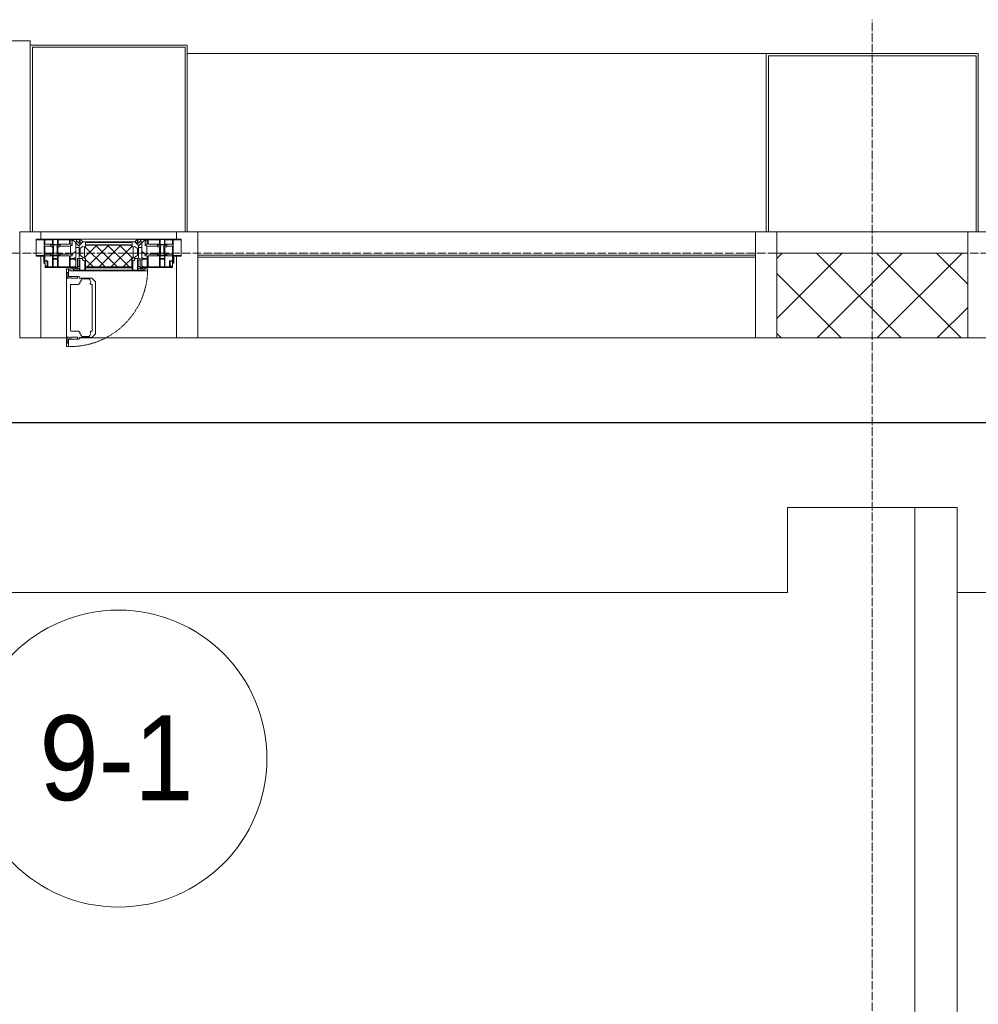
# Model space of a CAD drawing. Header units: millimetres. Extents: x 5617 to 103266, y 7718 to 198901.
# Tile 28 of 51: x 44124 to 46384, y 75829 to 78150. Entities that reach past the tile are written whole.
import ezdxf

# ---------------------------------------------------------------- set-up
doc = ezdxf.new("R2010")
doc.units = ezdxf.units.MM
for name, pattern in [('-D1-02х01', [3, 2, -1]), ('ADSK_Линия сетки', [25, 20, -2.5, 0, -2.5]), ('Линия сетки', [25, 20, -2.5, 0, -2.5])]:
    doc.linetypes.add(name, pattern=pattern)
for name, color, linetype, lineweight in [('Импосты витража', 7, 'Continuous', 18), ('Колонны', 7, 'Continuous', 18), ('Марки помещений', 7, 'Continuous', 20), ('Окна', 7, 'Continuous', 18), ('Оси', 7, 'Continuous', 9), ('Панели витража', 7, 'Continuous', 18), ('Перекрытия', 7, 'Continuous', 18), ('Стены', 7, 'Continuous', 18), ('Стены разрез', 7, 'Continuous', 40), ('Элементы узлов', 7, 'Continuous', 18)]:
    doc.layers.add(name, color=color, linetype=linetype, lineweight=lineweight)
doc.styles.add('Arial_3', font='arial.ttf', dxfattribs={"width": 0.9, "height": 200})

# ---------------------------------------------------------------- blocks, each defined once
blk = doc.blocks.new('135_SLK_K1_AR_rvt-1-МКСС_K1_L15__47_700_')
at = {"layer": 'Перекрытия', "color": 253, "true_color": 0xaaaaaa}
for p, q in [((32450, 77000), (32150, 77000)), ((32150, 77000), (32150, 76800)), ((32150, 76800), (28950, 76800)), ((35750, 76800), (32550, 76800))]:
    blk.add_line(p, q, dxfattribs=at)
at = {"layer": 'Стены', "color": 253, "true_color": 0xaaaaaa}
for p, q in [((23500, 77200.4), (47950, 77200.4)), ((47950, 77200.4), (23500, 77200.4)), ((23500, 77199.6), (47950, 77199.6)), ((47950, 77199.6), (23500, 77199.6)), ((32450, 73800), (32450, 77000)), ((32550, 77000), (32450, 77000)), ((32550, 77000), (32550, 73800))]:
    blk.add_line(p, q, dxfattribs=at)
blk = doc.blocks.new('System Panel - A_PAN_Glass-7465079-МКСС_K1_L15__47_700_')
at = {"layer": 'Панели витража', "color": 253, "lineweight": 5, "true_color": 0xaaaaaa}
for p, q in [((657.5, 55), (-657.5, 55)), ((-657.5, 55), (-657.5, 0)), ((657.5, 0), (657.5, 55)), ((-657.5, 0), (657.5, 0))]:
    blk.add_line(p, q, dxfattribs=at)
blk = doc.blocks.new('A_PAN_Створка - 383мм-V60-МКСС_K1_L15__47_700_')
at = {"layer": 'Панели витража', "lineweight": 5}
h = blk.add_hatch(dxfattribs=at)
h.set_pattern_fill('FP_23', color=256, style=0, pattern_type=2)
h.set_pattern_definition([(225, (30550, 77650), (14.1421356, -14.1421356), []), (315, (30550, 77650), (14.1421356, 14.1421356), [])])
h.paths.add_polyline_path([(-53.6, 82.7), (-54.6, 81.8), (-54.6, 63.4), (-57.2, 60.8), (-57.2, 36.4), (-54.9, 34.1), (-54.5, 31.8), (54.5, 31.8), (54.9, 34.1), (57.2, 36.4), (57.2, 60.8), (54.6, 63.4), (53.6, 82.7), (-22.6, 82.7)])
at = {"layer": 'Окна', "lineweight": 5}
for p, q in [((95.1, 270.5), (95.1, 252.9)), ((99.6, 270.5), (95.1, 270.5)), ((97.9, 262.4), (95.1, 262.4)), ((97.9, 262.4), (97.9, 248.4)), ((99.6, 270.5), (99.6, 87.5)), ((39.7, 249), (31.1, 240.4)), ((31.1, 117.6), (31.1, 240.4)), ((41.4, 234.2), (39.1, 233.8)), ((39.1, 179), (39.1, 233.8)), ((70.1, 249), (39.7, 249)), ((41.4, 234.2), (43.5, 236.3)), ((45, 244.7), (42.3, 239.8)), ((42.3, 239.8), (43.5, 236.3)), ((45.9, 246.8), (45, 244.7)), ((63.3, 246.8), (45.9, 246.8)), ((64.1, 245), (63.3, 246.8)), ((64.1, 245), (66.7, 241)), ((66.7, 241), (68.6, 239.7)), ((68.6, 239.7), (68.6, 236.4)), ((68.6, 236.4), (71.1, 233.9)), ((70.1, 252.9), (70.1, 249)), ((95.1, 252.9), (70.1, 252.9)), ((71.1, 233.9), (89.5, 233.9)), ((74.1, 248.4), (74.1, 252.9)), ((89.1, 248.4), (74.1, 248.4)), ((89.1, 252.9), (89.1, 248.4)), ((89.5, 233.9), (90.6, 232.8)), ((90.6, 125.2), (90.6, 232.8)), ((93.1, 248.4), (93.1, 252.9)), ((97.9, 248.4), (93.1, 248.4)), ((39.1, 179), (39.1, 124.2)), ((39.7, 109), (31.1, 117.6)), ((41.4, 123.8), (39.1, 124.2)), ((41.4, 123.8), (43.5, 121.7)), ((42.3, 118.2), (43.5, 121.7)), ((45, 113.3), (42.3, 118.2)), ((64.1, 113), (66.7, 117)), ((66.7, 117), (68.6, 118.3)), ((68.6, 121.6), (71.1, 124.1)), ((68.6, 118.3), (68.6, 121.6)), ((71.1, 124.1), (89.5, 124.1)), ((89.5, 124.1), (90.6, 125.2)), ((70.1, 109), (39.7, 109)), ((45.9, 111.2), (45, 113.3)), ((63.3, 111.2), (45.9, 111.2)), ((64.1, 113), (63.3, 111.2)), ((70.1, 105.1), (70.1, 109)), ((95.1, 105.1), (70.1, 105.1)), ((74.1, 109.6), (74.1, 105.1)), ((89.1, 109.6), (74.1, 109.6)), ((89.1, 105.1), (89.1, 109.6)), ((93.1, 109.6), (93.1, 105.1)), ((97.9, 109.6), (93.1, 109.6)), ((95.1, 87.5), (95.1, 105.1)), ((97.9, 95.6), (95.1, 95.6)), ((97.9, 95.6), (97.9, 109.6)), ((-153, 73.5), (-150, 73.5)), ((-153, 60), (-153, 73.5)), ((-150, 84), (-78, 84)), ((-150, 73.5), (-150, 84)), ((-91.5, 92), (91.5, 92)), ((-91.5, 87.5), (-91.5, 92)), ((-73.9, 87.5), (-91.5, 87.5)), ((-78, 84), (-73.9, 84)), ((-78, 84), (-78, 23.5)), ((-73.9, 62.5), (-73.9, 87.5)), ((73.9, 87.5), (73.9, 62.5)), ((91.5, 87.5), (73.9, 87.5)), ((73.9, 84), (78, 84)), ((78, 84), (150, 84)), ((78, 23.5), (78, 84)), ((91.5, 92), (91.5, 87.5)), ((99.6, 87.5), (95.1, 87.5)), ((150, 84), (150, 73.5)), ((150, 73.5), (153, 73.5)), ((153, 73.5), (153, 60)), ((-171, 57), (-156, 57)), ((-171, 17), (-171, 57)), ((-70, 62.5), (-73.9, 62.5)), ((-70, 32.1), (-70, 62.5)), ((70, 62.5), (70, 32.1)), ((73.9, 62.5), (70, 62.5)), ((156, 57), (171, 57)), ((171, 57), (171, 17)), ((-78, 23.5), (-67.9, 23.5)), ((-61.4, 23.5), (-70, 32.1)), ((-67.9, 23.5), (-64.6, 26.8)), ((-67.9, 17), (-67.9, 23.5)), ((-61.4, 23.5), (-67.9, 17)), ((-64.6, 26.8), (-61.4, 23.5)), ((61.4, 23.5), (-61.4, 23.5)), ((70, 32.1), (61.4, 23.5)), ((61.4, 23.5), (64.6, 26.8)), ((67.9, 17), (61.4, 23.5)), ((64.6, 26.8), (67.9, 23.5)), ((67.9, 23.5), (67.9, 17)), ((67.9, 23.5), (78, 23.5)), ((-67.9, 17), (-171, 17)), ((67.9, 17), (-67.9, 17)), ((-67.9, 17), (67.9, 17)), ((171, 17), (67.9, 17))]:
    blk.add_line(p, q, dxfattribs=at)
at = {"layer": 'Окна', "color": 253, "lineweight": 5, "true_color": 0xaaaaaa}
for p, q in [((-152, 20), (-152, 73.5)), ((-150.5, 69.5), (-150.5, 73.5)), ((-148.5, 82.5), (-132.4, 82.5)), ((-148.5, 81), (-148.5, 82.5)), ((-143.5, 81), (-148.5, 81)), ((-145, 69.5), (-145, 79.5)), ((-143.5, 68), (-143.5, 81)), ((-132.4, 56.6), (-132.4, 82.5)), ((-131, 82.5), (-120.8, 82.5)), ((-131, 82.5), (-131, 64.6)), ((-120.8, 82.5), (-120.8, 64.6)), ((-119.3, 82.5), (-92.5, 82.5)), ((-119.3, 56.6), (-119.3, 82.5)), ((-92.5, 56.6), (-92.5, 82.5)), ((-90.8, 82.5), (-79.5, 82.5)), ((-90.8, 64.6), (-90.8, 82.5)), ((-85, 84), (-85, 87.5)), ((-85, 87.5), (-78, 87.5)), ((-78, 84), (-85, 84)), ((-79.5, 82.5), (-79.5, 80.6)), ((-79.5, 80.6), (-78, 80.6)), ((-78, 87.5), (-78, 84)), ((78, 87.5), (78, 84)), ((85, 87.5), (78, 87.5)), ((78, 84), (85, 84)), ((79.5, 80.6), (78, 80.6)), ((90.8, 82.5), (79.5, 82.5)), ((79.5, 82.5), (79.5, 80.6)), ((85, 84), (85, 87.5)), ((90.8, 64.6), (90.8, 82.5)), ((119.3, 82.5), (92.5, 82.5)), ((92.5, 56.6), (92.5, 82.5)), ((119.3, 56.6), (119.3, 82.5)), ((120.8, 82.5), (120.8, 64.6)), ((131, 82.5), (120.8, 82.5)), ((131, 82.5), (131, 64.6)), ((132.4, 56.6), (132.4, 82.5)), ((148.5, 82.5), (132.4, 82.5)), ((143.5, 81), (148.5, 81)), ((143.5, 68), (143.5, 81)), ((145, 69.5), (145, 79.5)), ((148.5, 81), (148.5, 82.5)), ((150.5, 69.5), (150.5, 73.5)), ((152, 20), (152, 73.5)), ((-171, 55.5), (-152, 55.5)), ((-145, 69.5), (-150.5, 69.5)), ((-150.5, 33.6), (-150.5, 68)), ((-150.5, 68), (-143.5, 68)), ((-150.5, 56.6), (-132.4, 56.6)), ((-136.4, 52.4), (-150.5, 52.4)), ((-137.2, 54.8), (-135.8, 50.8)), ((-132.5, 54.8), (-137.2, 54.8)), ((-132.1, 49), (-135.8, 50.8)), ((-132.5, 53.8), (-133.4, 52)), ((-133.4, 52), (-130.1, 50.4)), ((-132.5, 53.8), (-132.5, 54.8)), ((-132.1, 49), (-132.1, 36.8)), ((-131, 64.6), (-120.8, 64.6)), ((-131, 56.5), (-131, 62.6)), ((-120.8, 62.6), (-131, 62.6)), ((-131, 56.5), (-120.8, 56.5)), ((-131, 55.1), (-131, 52.7)), ((-120.8, 55.1), (-131, 55.1)), ((-129.4, 51.1), (-131, 52.7)), ((-130.1, 50.4), (-129.4, 51.1)), ((-130.1, 35.3), (-130.1, 50.4)), ((-122.4, 51.1), (-120.8, 52.7)), ((-121.7, 50.4), (-122.4, 51.1)), ((-118.4, 52), (-121.7, 50.4)), ((-121.7, 35.3), (-121.7, 50.4)), ((-120.8, 56.5), (-120.8, 62.6)), ((-120.8, 55.1), (-120.8, 52.7)), ((-119.7, 49), (-115.9, 50.8)), ((-119.7, 49), (-119.7, 36.8)), ((-92.5, 56.6), (-119.3, 56.6)), ((-119.3, 54.8), (-114.6, 54.8)), ((-119.3, 53.8), (-119.3, 54.8)), ((-119.3, 53.8), (-118.4, 52)), ((-114.6, 54.8), (-115.9, 50.8)), ((-94.1, 52.5), (-115.3, 52.5)), ((-89.9, 50.9), (-94.1, 52.5)), ((-80.1, 64.6), (-90.8, 64.6)), ((-90.8, 62.7), (-90.8, 56.6)), ((-80.4, 62.7), (-90.8, 62.7)), ((-90.8, 56.6), (-85.9, 56.6)), ((-89.9, 52.2), (-88.6, 53.5)), ((-89.9, 52.2), (-89.9, 50.9)), ((-89.9, 35.1), (-89.9, 50.9)), ((-85.9, 53.5), (-88.6, 53.5)), ((-85.9, 56.6), (-85.9, 53.5)), ((-85.9, 53.5), (-78, 45.6)), ((-80.4, 61.1), (-80.4, 62.7)), ((-78, 61.1), (-80.4, 61.1)), ((-80.1, 66.1), (-80.1, 64.6)), ((-78, 66.1), (-80.1, 66.1)), ((-78, 66.1), (-78, 61.1)), ((78, 66.1), (78, 61.1)), ((78, 66.1), (80.1, 66.1)), ((78, 61.1), (80.4, 61.1)), ((85.9, 53.5), (78, 45.6)), ((80.1, 66.1), (80.1, 64.6)), ((80.1, 64.6), (90.8, 64.6)), ((80.4, 62.7), (90.8, 62.7)), ((80.4, 61.1), (80.4, 62.7)), ((85.9, 56.6), (85.9, 53.5)), ((90.8, 56.6), (85.9, 56.6)), ((85.9, 53.5), (88.6, 53.5)), ((89.9, 52.2), (88.6, 53.5)), ((89.9, 50.9), (94.1, 52.5)), ((89.9, 52.2), (89.9, 50.9)), ((89.9, 35.1), (89.9, 50.9)), ((90.8, 62.7), (90.8, 56.6)), ((92.5, 56.6), (119.3, 56.6)), ((94.1, 52.5), (115.3, 52.5)), ((114.6, 54.8), (115.9, 50.8)), ((119.3, 54.8), (114.6, 54.8)), ((119.7, 49), (115.9, 50.8)), ((119.3, 53.8), (118.4, 52)), ((118.4, 52), (121.7, 50.4)), ((119.3, 53.8), (119.3, 54.8)), ((119.7, 49), (119.7, 36.8)), ((131, 64.6), (120.8, 64.6)), ((120.8, 56.5), (120.8, 62.6)), ((120.8, 62.6), (131, 62.6)), ((131, 56.5), (120.8, 56.5)), ((120.8, 55.1), (120.8, 52.7)), ((120.8, 55.1), (131, 55.1)), ((122.4, 51.1), (120.8, 52.7)), ((121.7, 50.4), (122.4, 51.1)), ((121.7, 35.3), (121.7, 50.4)), ((129.4, 51.1), (131, 52.7)), ((130.1, 50.4), (129.4, 51.1)), ((133.4, 52), (130.1, 50.4)), ((130.1, 35.3), (130.1, 50.4)), ((131, 56.5), (131, 62.6)), ((131, 55.1), (131, 52.7)), ((132.1, 49), (135.8, 50.8)), ((132.1, 49), (132.1, 36.8)), ((150.5, 56.6), (132.4, 56.6)), ((132.5, 54.8), (137.2, 54.8)), ((132.5, 53.8), (132.5, 54.8)), ((132.5, 53.8), (133.4, 52)), ((137.2, 54.8), (135.8, 50.8)), ((136.4, 52.4), (150.5, 52.4)), ((150.5, 68), (143.5, 68)), ((145, 69.5), (150.5, 69.5)), ((150.5, 33.6), (150.5, 68)), ((171, 55.5), (152, 55.5)), ((-136.3, 33.6), (-150.5, 33.6)), ((-150.5, 29.4), (-132.4, 29.4)), ((-150.5, 17), (-150.5, 29.4)), ((-137.2, 31), (-135.8, 35)), ((-132.5, 31), (-137.2, 31)), ((-132.1, 36.8), (-135.8, 35)), ((-133.4, 33.7), (-130.1, 35.3)), ((-132.5, 31.9), (-133.4, 33.7)), ((-132.5, 31.9), (-132.5, 31)), ((-132.4, 29.4), (-132.4, 18.6)), ((-129.4, 34.6), (-131, 33)), ((-131, 30.9), (-131, 33)), ((-120.8, 30.9), (-131, 30.9)), ((-131, 29.5), (-120.8, 29.5)), ((-131, 18.2), (-131, 29.5)), ((-130.1, 35.3), (-129.4, 34.6)), ((-121.7, 35.3), (-122.4, 34.6)), ((-122.4, 34.6), (-120.8, 33)), ((-118.4, 33.7), (-121.7, 35.3)), ((-120.8, 30.9), (-120.8, 33)), ((-120.8, 18.2), (-120.8, 29.5)), ((-119.7, 36.8), (-115.9, 35)), ((-119.3, 31.9), (-118.4, 33.7)), ((-119.3, 31.9), (-119.3, 31)), ((-119.3, 31), (-114.6, 31)), ((-92.5, 29.4), (-119.3, 29.4)), ((-119.3, 29.4), (-119.3, 18.6)), ((-114.6, 31), (-115.9, 35)), ((-94.1, 33.5), (-115.4, 33.5)), ((-89.9, 35.1), (-94.1, 33.5)), ((-92.5, 18.6), (-92.5, 29.4)), ((-90.8, 18.5), (-90.8, 29.4)), ((-90.8, 29.4), (-85.9, 29.4)), ((-89.9, 32.5), (-89.9, 35.1)), ((-85.9, 32.5), (-89.9, 32.5)), ((-85.9, 29.4), (-85.9, 32.5)), ((-85.9, 21.9), (-85.9, 29.4)), ((-70, 33.8), (-83.4, 20.4)), ((-78, 45.6), (-78, 36.8)), ((-78, 36.8), (-70, 36.8)), ((-75.9, 23.5), (-73, 23.5)), ((-75.9, 21.5), (-75.9, 23.5)), ((-67.2, 29.3), (-73, 23.5)), ((-70, 36.8), (-70, 33.8)), ((-67.9, 23.5), (-64.6, 26.8)), ((-67.9, 21.5), (-67.9, 23.5)), ((-64.6, 26.8), (-67.2, 29.3)), ((64.6, 26.8), (67.2, 29.3)), ((67.9, 23.5), (64.6, 26.8)), ((67.2, 29.3), (73, 23.5)), ((67.9, 21.5), (67.9, 23.5)), ((70, 36.8), (70, 33.8)), ((78, 36.8), (70, 36.8)), ((70, 33.8), (83.4, 20.4)), ((75.9, 23.5), (73, 23.5)), ((75.9, 21.5), (75.9, 23.5)), ((78, 45.6), (78, 36.8)), ((85.9, 32.5), (89.9, 32.5)), ((85.9, 29.4), (85.9, 32.5)), ((85.9, 21.9), (85.9, 29.4)), ((90.8, 29.4), (85.9, 29.4)), ((89.9, 35.1), (94.1, 33.5)), ((89.9, 32.5), (89.9, 35.1)), ((90.8, 18.5), (90.8, 29.4)), ((92.5, 18.6), (92.5, 29.4)), ((92.5, 29.4), (119.3, 29.4)), ((94.1, 33.5), (115.4, 33.5)), ((114.6, 31), (115.9, 35)), ((119.3, 31), (114.6, 31)), ((119.7, 36.8), (115.9, 35)), ((118.4, 33.7), (121.7, 35.3)), ((119.3, 31.9), (118.4, 33.7)), ((119.3, 31.9), (119.3, 31)), ((119.3, 29.4), (119.3, 18.6)), ((122.4, 34.6), (120.8, 33)), ((120.8, 30.9), (120.8, 33)), ((120.8, 30.9), (131, 30.9)), ((120.8, 18.2), (120.8, 29.5)), ((131, 29.5), (120.8, 29.5)), ((121.7, 35.3), (122.4, 34.6)), ((130.1, 35.3), (129.4, 34.6)), ((129.4, 34.6), (131, 33)), ((133.4, 33.7), (130.1, 35.3)), ((131, 30.9), (131, 33)), ((131, 18.2), (131, 29.5)), ((132.1, 36.8), (135.8, 35)), ((150.5, 29.4), (132.4, 29.4)), ((132.4, 29.4), (132.4, 18.6)), ((132.5, 31.9), (133.4, 33.7)), ((132.5, 31.9), (132.5, 31)), ((132.5, 31), (137.2, 31)), ((137.2, 31), (135.8, 35)), ((136.3, 33.6), (150.5, 33.6)), ((150.5, 17), (150.5, 29.4)), ((-171, 18.5), (-153.5, 18.5)), ((-153.5, 18.5), (-152, 20)), ((-132.4, 18.6), (-150.5, 18.6)), ((-120.8, 18.2), (-131, 18.2)), ((-119.3, 18.6), (-92.5, 18.6)), ((-87.3, 18.5), (-90.8, 18.5)), ((-87.3, 21.9), (-85.9, 21.9)), ((-87.3, 20.4), (-87.3, 21.9)), ((-87.3, 20.4), (-87.3, 18.5)), ((-84.8, 20.4), (-87.3, 20.4)), ((-85.9, 18.2), (-85.9, 20.4)), ((-75.9, 18.2), (-85.9, 18.2)), ((-83.4, 20.4), (-84.8, 20.4)), ((-75.9, 21.5), (-75.9, 18.2)), ((-74.9, 21.5), (-75.9, 21.5)), ((-74.9, 17.9), (-74.9, 21.5)), ((-68.9, 17.9), (-74.9, 17.9)), ((-68.9, 21.5), (-68.9, 17.9)), ((-67.9, 21.5), (-68.9, 21.5)), ((67.9, 21.5), (68.9, 21.5)), ((68.9, 21.5), (68.9, 17.9)), ((68.9, 17.9), (74.9, 17.9)), ((74.9, 21.5), (75.9, 21.5)), ((74.9, 17.9), (74.9, 21.5)), ((75.9, 21.5), (75.9, 18.2)), ((75.9, 18.2), (85.9, 18.2)), ((83.4, 20.4), (84.8, 20.4)), ((84.8, 20.4), (87.3, 20.4)), ((87.3, 21.9), (85.9, 21.9)), ((85.9, 18.2), (85.9, 20.4)), ((87.3, 20.4), (87.3, 21.9)), ((87.3, 20.4), (87.3, 18.5)), ((87.3, 18.5), (90.8, 18.5)), ((119.3, 18.6), (92.5, 18.6)), ((120.8, 18.2), (131, 18.2)), ((132.4, 18.6), (150.5, 18.6)), ((153.5, 18.5), (152, 20)), ((171, 18.5), (153.5, 18.5))]:
    blk.add_line(p, q, dxfattribs=at)
at = {"layer": 'Окна', "linetype": '-D1-02х01', "lineweight": 5}
blk.add_arc((91.4, 87.5), 183, 88.8555, 178.5909, dxfattribs=at)
at = {"layer": 'Окна', "lineweight": 5}
for centre, start, end in [((-156, 60), 270, 360), ((156, 60), 180, 270)]:
    blk.add_arc(centre, 3, start, end, dxfattribs=at)
at = {"layer": 'Элементы узлов', "color": 253, "lineweight": 5, "true_color": 0xaaaaaa}
for p, q in [((-91.5, 92), (-91.5, 87.5)), ((-91.5, 92), (91.5, 92)), ((-91.5, 87.5), (-73.9, 87.5)), ((-83.4, 90.3), (-69.4, 90.3)), ((-83.4, 90.3), (-83.4, 87.5)), ((-73.9, 87.5), (-73.9, 62.5)), ((-69.4, 85.5), (-73.9, 85.5)), ((-73.9, 81.5), (-69.4, 81.5)), ((-69.4, 90.3), (-69.4, 85.5)), ((-69.4, 81.5), (-69.4, 66.5)), ((-67.9, 89.3), (-66.9, 90.3)), ((-67.9, 62.5), (-67.9, 89.3)), ((-66.9, 90.3), (-57.4, 90.3)), ((-57.4, 90.3), (-56.4, 89.4)), ((-56.4, 89.4), (-56.4, 67.7)), ((-53.9, 90.3), (-54.9, 89.3)), ((-54.9, 89.3), (-54.9, 85.6)), ((-54.9, 85.6), (-53.9, 84.6)), ((-54.9, 81.9), (-53.8, 83)), ((-54.9, 63.5), (-54.9, 81.9)), ((-53.6, 82.7), (-54.6, 81.8)), ((-54.6, 81.8), (-54.6, 63.4)), ((53.9, 90.3), (-53.9, 90.3)), ((-53.9, 84.6), (53.9, 84.6)), ((53.8, 83), (-53.8, 83)), ((53.6, 82.7), (-53.6, 82.7)), ((54.6, 81.8), (53.6, 82.7)), ((54.9, 81.9), (53.8, 83)), ((53.9, 90.3), (54.9, 89.3)), ((54.9, 85.6), (53.9, 84.6)), ((54.6, 63.4), (54.6, 81.8)), ((54.9, 89.3), (54.9, 85.6)), ((54.9, 63.5), (54.9, 81.9)), ((57.4, 90.3), (56.4, 89.4)), ((56.4, 89.4), (56.4, 67.7)), ((66.9, 90.3), (57.4, 90.3)), ((67.9, 89.3), (66.9, 90.3)), ((67.9, 62.5), (67.9, 89.3)), ((69.4, 90.3), (69.4, 85.5)), ((83.4, 90.3), (69.4, 90.3)), ((69.4, 85.5), (73.9, 85.5)), ((69.4, 81.5), (69.4, 66.5)), ((73.9, 81.5), (69.4, 81.5)), ((91.5, 87.5), (73.9, 87.5)), ((73.9, 87.5), (73.9, 62.5)), ((83.4, 90.3), (83.4, 87.5)), ((91.5, 92), (91.5, 87.5)), ((-69.4, 66.5), (-73.9, 66.5)), ((-73.9, 62.5), (-70, 62.5)), ((-70, 62.5), (-70, 32.1)), ((-61.7, 62.5), (-67.9, 62.5)), ((-66, 56.5), (-67.8, 55.7)), ((-67.8, 55.7), (-67.8, 38.3)), ((-66, 56.5), (-62, 59.1)), ((-62, 59.1), (-60.7, 61)), ((-60.1, 67.7), (-61.7, 64.9)), ((-61.7, 64.9), (-61.7, 62.5)), ((-60.7, 61), (-57.4, 61)), ((-56.4, 67.7), (-60.1, 67.7)), ((-57.4, 61), (-54.9, 63.5)), ((-54.6, 63.4), (-57.2, 60.8)), ((-57.2, 60.8), (-57.2, 36.4)), ((57.2, 60.8), (54.6, 63.4)), ((57.4, 61), (54.9, 63.5)), ((56.4, 67.7), (60.1, 67.7)), ((57.2, 36.4), (57.2, 60.8)), ((60.7, 61), (57.4, 61)), ((60.1, 67.7), (61.7, 64.9)), ((62, 59.1), (60.7, 61)), ((61.7, 64.9), (61.7, 62.5)), ((61.7, 62.5), (67.9, 62.5)), ((66, 56.5), (62, 59.1)), ((66, 56.5), (67.8, 55.7)), ((67.8, 55.7), (67.8, 38.3)), ((69.4, 66.5), (73.9, 66.5)), ((70, 62.5), (70, 32.1)), ((73.9, 62.5), (70, 62.5)), ((-70, 32.1), (-61.4, 23.5)), ((-67.8, 38.3), (-65.7, 37.4)), ((-65.7, 37.4), (-60.8, 34.7)), ((61.4, 23.5), (-61.4, 23.5)), ((-60.8, 34.7), (-57.3, 35.9)), ((-55.2, 33.8), (-57.3, 35.9)), ((-57.2, 36.4), (-54.9, 34.1)), ((-55.2, 33.8), (-54.8, 31.5)), ((-54.9, 34.1), (-54.5, 31.8)), ((-53.9, 30.5), (-54.9, 29.5)), ((-54.9, 29.5), (-54.9, 25.8)), ((-54.9, 25.8), (-53.9, 24.8)), ((0, 31.5), (-54.8, 31.5)), ((-54.5, 31.8), (54.5, 31.8)), ((53.9, 30.5), (-53.9, 30.5)), ((-53.9, 24.8), (53.9, 24.8)), ((0, 31.5), (54.8, 31.5)), ((53.9, 30.5), (54.9, 29.5)), ((54.9, 25.8), (53.9, 24.8)), ((54.5, 31.8), (54.9, 34.1)), ((55.2, 33.8), (54.8, 31.5)), ((54.9, 34.1), (57.2, 36.4)), ((54.9, 29.5), (54.9, 25.8)), ((55.2, 33.8), (57.3, 35.9)), ((60.8, 34.7), (57.3, 35.9)), ((65.7, 37.4), (60.8, 34.7)), ((70, 32.1), (61.4, 23.5)), ((67.8, 38.3), (65.7, 37.4))]:
    blk.add_line(p, q, dxfattribs=at)
blk = doc.blocks.new('Rectangular Mullion - R_StandardFrame_50Wx250H-V68-МКСС_K1_L15__47_700_')
at = {"layer": 'Импосты витража', "color": 253, "lineweight": 5, "true_color": 0xaaaaaa}
for p, q in [((-25, -250), (-25, 0)), ((-25, 0), (0, 0)), ((5, 0), (25, 0)), ((25, 0), (25, -250)), ((25, -250), (-25, -250))]:
    blk.add_line(p, q, dxfattribs=at)
blk = doc.blocks.new('Rectangular Mullion - R_StandardFrame_50Wx250H-V69-МКСС_K1_L15__47_700_')
at = {"layer": 'Импосты витража', "color": 253, "lineweight": 5, "true_color": 0xaaaaaa}
for p, q in [((-25, -250), (-25, 0)), ((-25, 0), (0, 0)), ((5, 0), (25, 0)), ((25, 0), (25, -17)), ((25, -57), (25, -250)), ((25, -250), (-25, -250))]:
    blk.add_line(p, q, dxfattribs=at)
blk = doc.blocks.new('Rectangular Mullion - R_StandardFrame_50Wx250H-V70-МКСС_K1_L15__47_700_')
at = {"layer": 'Импосты витража', "color": 253, "lineweight": 5, "true_color": 0xaaaaaa}
for p, q in [((-25, -17), (-25, 0)), ((-25, 0), (-5, 0)), ((0, 0), (25, 0)), ((25, 0), (25, -250)), ((-25, -250), (-25, -57)), ((25, -250), (-25, -250))]:
    blk.add_line(p, q, dxfattribs=at)
blk = doc.blocks.new('Rectangular Mullion - R_StandardFrame_50Wx250H-7465077-МКСС_K1_L15__47_700_')
at = {"layer": 'Импосты витража', "color": 253, "lineweight": 5, "true_color": 0xaaaaaa}
for p, q in [((-25, -250), (-25, 0)), ((-25, 0), (-5, 0)), ((0, 0), (25, 0)), ((25, 0), (25, -250)), ((25, -250), (-25, -250))]:
    blk.add_line(p, q, dxfattribs=at)
blk = doc.blocks.new('Rectangular Mullion - R_StandardFrame_50Wx250H-5442148-МКСС_K1_L15__47_700_')
at = {"layer": 'Импосты витража', "color": 253, "lineweight": 5, "true_color": 0xaaaaaa}
blk.add_line((54175, 77650), (53725, 77650), dxfattribs=at)
blk = doc.blocks.new('Rectangular Mullion - R_InvisibleFrame_50Wx250H-5460437-МКСС_K1_L15__47_700_')
at = {"layer": 'Импосты витража', "color": 253, "lineweight": 5, "true_color": 0xaaaaaa}
for p, q in [((51940, 77590), (50625, 77590)), ((51940, 77400), (50625, 77400))]:
    blk.add_line(p, q, dxfattribs=at)
blk = doc.blocks.new('Rectangular Mullion - R_StandardFrame_50Wx250H-V71-МКСС_K1_L15__47_700_')
at = {"layer": 'Импосты витража', "color": 253, "lineweight": 5, "true_color": 0xaaaaaa}
for p, q in [((48710, 77650), (48390, 77650)), ((48450.4, 77400), (48390, 77400)), ((48710, 77400), (48479.9, 77400))]:
    blk.add_line(p, q, dxfattribs=at)
blk = doc.blocks.new('A_SLK_PAN_Type1 - Прямой тип панели-6619438-МКСС_K1_L15__47_700_')
at = {"layer": 'Колонны', "lineweight": 5}
for p, q in [((-250, 420), (250, 420)), ((-250, 0), (-250, 420)), ((250, 420), (250, 0)), ((-245, 415), (-245, 0)), ((245, 415), (-245, 415)), ((245, 0), (245, 415)), ((-245, 0), (-250, 0)), ((250, 0), (245, 0))]:
    blk.add_line(p, q, dxfattribs=at)
blk = doc.blocks.new('A_SLK_PAN_Type1 - Прямой тип панели Ф-1_1-7444443-МКСС_K1_L15__47_700_')
at = {"layer": 'Колонны', "lineweight": 5}
for p, q in [((-185, 440), (185, 440)), ((-185, 0), (-185, 440)), ((-180, 435), (-180, 0)), ((180, 435), (-180, 435)), ((180, 0), (180, 435)), ((185, 440), (185, 0)), ((-180, 0), (-185, 0)), ((185, 0), (180, 0))]:
    blk.add_line(p, q, dxfattribs=at)
blk = doc.blocks.new('A_OGR_PAN_Отлив - A_OGR_PAN_Отлив-V79-МКСС_K1_L15__47_700_')
at = {"layer": 'Колонны', "color": 253, "lineweight": 5, "true_color": 0xaaaaaa}
for q in [(-682.5, -440), (682.5, -450)]:
    blk.add_line((-682.5, -450), q, dxfattribs=at)
blk = doc.blocks.new('A_OGR_PAN_Отлив - A_OGR_PAN_Отлив-5755880-МКСС_K1_L15__47_700_')
at = {"layer": 'Колонны', "color": 253, "lineweight": 5, "true_color": 0xaaaaaa}
blk.add_line((-682.5, -420), (682.5, -420), dxfattribs=at)
blk = doc.blocks.new('135_SLK_K1_AR_FCD_rvt-1-МКСС_K1_L15__47_700_')
at = {"layer": 'Стены разрез', "lineweight": 5, "true_color": 0xaaaaaa}
h = blk.add_hatch(dxfattribs=at)
h.set_pattern_fill('FP_4', color=253, style=0, pattern_type=2)
h.set_pattern_definition([(45, (0, 0), (-70.71068, 70.71068), []), (135, (0, 0), (-70.71068, -70.71068), [])])
h.paths.add_polyline_path([(32575, 77400), (32575, 77600), (32125, 77600), (32125, 77400)])
at = {"layer": 'Стены разрез', "color": 253, "lineweight": 9, "true_color": 0xaaaaaa}
for p, q in [((32575, 77600), (32125, 77600)), ((32125, 77600), (32125, 77400)), ((32575, 77400), (32575, 77600)), ((32125, 77400), (32575, 77400))]:
    blk.add_line(p, q, dxfattribs=at)
at = {"layer": 'Импосты витража', "color": 253, "lineweight": 5, "true_color": 0xaaaaaa, "extrusion": (0, 0, -1)}
for name, p in [('Rectangular Mullion - R_StandardFrame_50Wx250H-V70-МКСС_K1_L15__47_700_', (-30365, 77650)), ('Rectangular Mullion - R_StandardFrame_50Wx250H-V69-МКСС_K1_L15__47_700_', (-30735, 77650)), ('Rectangular Mullion - R_StandardFrame_50Wx250H-7465077-МКСС_K1_L15__47_700_', (-32100, 77650)), ('Rectangular Mullion - R_StandardFrame_50Wx250H-V68-МКСС_K1_L15__47_700_', (-32600, 77650))]:
    blk.add_blockref(name, p, dxfattribs=at)
at = {"layer": 'Импосты витража', "color": 253, "lineweight": 5, "true_color": 0xaaaaaa}
for name, p in [('Rectangular Mullion - R_StandardFrame_50Wx250H-V71-МКСС_K1_L15__47_700_', (-18000, 0)), ('Rectangular Mullion - R_StandardFrame_50Wx250H-5442148-МКСС_K1_L15__47_700_', (-21600, 0)), ('Rectangular Mullion - R_InvisibleFrame_50Wx250H-5460437-МКСС_K1_L15__47_700_', (-19865, 0))]:
    blk.add_blockref(name, p, dxfattribs=at)
at = {"layer": 'Колонны', "color": 253, "lineweight": 5, "true_color": 0xaaaaaa, "rotation": 180}
for name, p in [('A_OGR_PAN_Отлив - A_OGR_PAN_Отлив-V79-МКСС_K1_L15__47_700_', (29682.5, 77650)), ('A_OGR_PAN_Отлив - A_OGR_PAN_Отлив-5755880-МКСС_K1_L15__47_700_', (31417.5, 77650))]:
    blk.add_blockref(name, p, dxfattribs=at)
at = {"layer": 'Колонны', "color": 253, "lineweight": 5, "true_color": 0xaaaaaa}
for name, p in [('A_SLK_PAN_Type1 - Прямой тип панели Ф-1_1-7444443-МКСС_K1_L15__47_700_', (30550, 77650)), ('A_SLK_PAN_Type1 - Прямой тип панели-6619438-МКСС_K1_L15__47_700_', (32350, 77650))]:
    blk.add_blockref(name, p, dxfattribs=at)
at = {"layer": 'Панели витража', "color": 253, "lineweight": 5, "true_color": 0xaaaaaa, "rotation": 180}
for name, p in [('A_PAN_Створка - 383мм-V60-МКСС_K1_L15__47_700_', (30550, 77650)), ('System Panel - A_PAN_Glass-7465079-МКСС_K1_L15__47_700_', (31417.5, 77650))]:
    blk.add_blockref(name, p, dxfattribs=at)
blk = doc.blocks.new('050_Марка_Помещение - Номер-620969-МКСС_K1_L15__47_700_')
at = {"layer": 'Марки помещений'}
blk.add_circle((0, 0), 3.5, dxfattribs=at)

msp = doc.modelspace()

# ---------------------------------------------------------------- linework, layer by layer
at = {"layer": 'Оси', "linetype": 'Линия сетки'}
msp.add_line((46134, 57340.2), (46134, 78150), dxfattribs=at)
at = {"layer": 'Оси', "linetype": 'ADSK_Линия сетки'}
msp.add_line((71384, 77600), (25496.4, 77600), dxfattribs=at)

# ---------------------------------------------------------------- block references
at = {"lineweight": 5}
for name in ['135_SLK_K1_AR_FCD_rvt-1-МКСС_K1_L15__47_700_', '135_SLK_K1_AR_rvt-1-МКСС_K1_L15__47_700_']:
    msp.add_blockref(name, (13784, 0), dxfattribs=at)
at = {"layer": 'Марки помещений', "xscale": 99.99999999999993, "yscale": 99.99999999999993, "zscale": 99.99999999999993}
msp.add_blockref('050_Марка_Помещение - Номер-620969-МКСС_K1_L15__47_700_', (44356.9, 76408.5), dxfattribs=at)

# ---------------------------------------------------------------- texts
at = {"layer": 'Марки помещений', "lineweight": 9, "insert": (44170.4, 76510.3), "char_height": 200, "width": 447.342, "attachment_point": 1, "style": 'Arial_3'}
msp.add_mtext('9-1', dxfattribs=at)

doc.saveas('drawing.dxf')
